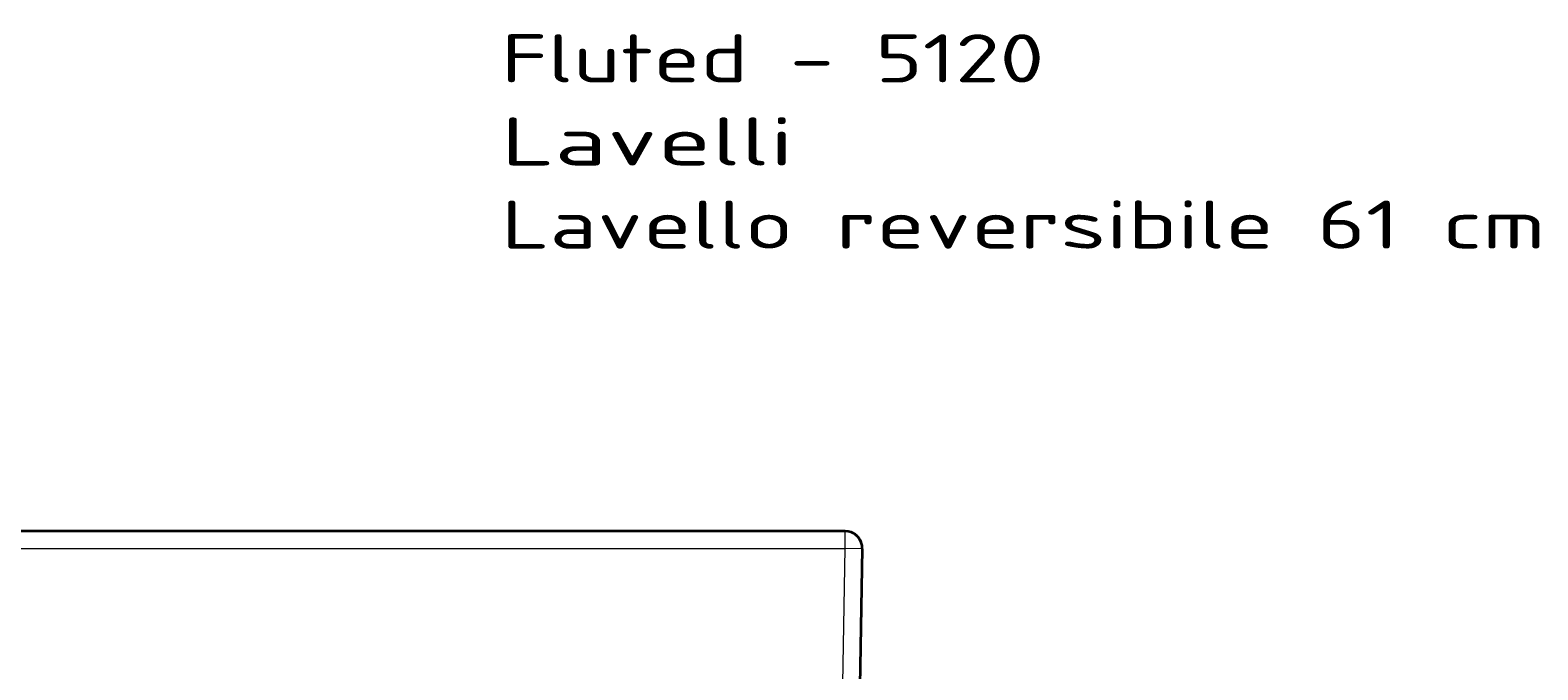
# Model space of a CAD drawing. Extents: x 83 to 1438, y 48 to 1100.
# Tile 8 of 9: x 521 to 959, y 914 to 1100. Entities that reach past the tile are written whole.
import ezdxf
from ezdxf.enums import TextEntityAlignment as Align

# ---------------------------------------------------------------- set-up
doc = ezdxf.new("R2010")
doc.units = 0
doc.layers.get('0').update_dxf_attribs({"lineweight": 13})
doc.styles.get("Standard").update_dxf_attribs({"font": 'isocp.shx'})
doc.dimstyles.get("Standard").update_dxf_attribs({"dimtxt": 2.5, "dimasz": 2.5, "dimexe": 1.25, "dimexo": 0.625, "dimtad": 1, "dimcen": 2.5, "dimadec": 0, "dimazin": 0, "dimtfac": 1, "dimtmove": 0, "dimatfit": 0, "dimfxl": 0, "dimarcsym": 0})

# ---------------------------------------------------------------- blocks, each defined once
blk = doc.blocks.new('*D')
at = {"color": 7, "lineweight": 13}
for p, q in [((155.97, 954.15), (97.1, 954.15)), ((99.1, 700.15), (99.1, 954.15)), ((528.53, 700.15), (97.1, 700.15)), ((455.97, 572.47), (103.65, 572.47)), ((105.65, 112.47), (105.65, 572.47)), ((425.63, 311.9), (533.73, 414.11)), ((152.97, 115.47), (152.97, 48.39)), ((762.97, 115.47), (762.97, 48.39)), ((455.97, 112.47), (103.65, 112.47)), ((152.97, 50.39), (762.97, 50.39))]:
    blk.add_line(p, q, dxfattribs=at)
for points in [[(99.62, 952.22), (99.1, 954.15), (98.58, 952.22)], [(98.58, 702.08), (99.1, 700.15), (99.62, 702.08)], [(106.17, 570.54), (105.65, 572.47), (105.13, 570.54)], [(489.26, 371.34), (490.3, 373.05), (488.55, 372.09)], [(426.68, 313.6), (425.63, 311.9), (427.39, 312.85)], [(105.13, 114.41), (105.65, 112.47), (106.17, 114.41)], [(154.9, 50.91), (152.97, 50.39), (154.9, 49.87)], [(761.04, 49.87), (762.97, 50.39), (761.04, 50.91)]]:
    blk.add_lwpolyline(points, dxfattribs=at)
for s, rotation, p, p2 in [('254', 90, (97.1, 806.14), (97.1, 848.17)), ('90', 43.3943, (512.68, 396.95), (532.36, 415.56)), ('%%c', 43.3943, (504.49, 389.21), (511.95, 396.26)), ('460', 90, (103.65, 321.46), (103.65, 363.49))]:
    blk.add_text(s, height=14, rotation=rotation, dxfattribs=at).set_placement(p, p2, align=Align.FIT)
blk.add_text('610', height=14, dxfattribs=at).set_placement((436.95, 52.39), (478.98, 52.39), align=Align.FIT)
blk = doc.blocks.new('BLOCK99')
at = {"color": 7, "lineweight": 13}
for s, p, p2 in [('Fluted - 5120', (200, 130.57), (357.87, 130.57)), ('Lavelli', (200, 106.39), (285.01, 106.39)), ('Lavello reversibile 61 cm', (200, 82.2), (503.6, 82.2))]:
    blk.add_text(s, height=14, dxfattribs=at).set_placement(p, p2, align=Align.FIT)
blk = doc.blocks.new('BLOCK100')
at = {"color": 7, "lineweight": 35}
for p, q in [((300, 0), (-300, 0)), ((305, -5.09), (301, -234.09))]:
    blk.add_line(p, q, dxfattribs=at)
at = {"color": 7, "lineweight": 13, "ltscale": 0.125}
blk.add_line((300, -5), (300, 0), dxfattribs=at)
at = {"color": 7, "lineweight": 35, "ltscale": 0.002979}
blk.add_line((304.9, -4.01), (304.92, -4.12), dxfattribs=at)
at = {"color": 7, "lineweight": 13}
for p in [(0, -5), (296, -234)]:
    blk.add_line(p, (300, -5), dxfattribs=at)
at = {"color": 7, "lineweight": 13, "ltscale": 0.124214}
blk.add_line((304.97, -5.09), (300, -5), dxfattribs=at)
at = {"color": 7, "lineweight": 13, "ltscale": 0.000785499}
blk.add_line((305, -5.09), (304.97, -5.09), dxfattribs=at)
at = {"color": 7, "lineweight": 35}
for start, end in [(10.2878, 90), (46.2513, 55.875), (35.4527, 43.7787), (32.8845, 35.4527), (22.505, 32.8845), (11.4678, 21.1384), (359, 10.1023)]:
    blk.add_arc((300, -5), 5, start, end, dxfattribs=at)

msp = doc.modelspace()

# ---------------------------------------------------------------- block references
at = {"lineweight": 0}
for name in ['BLOCK99', 'BLOCK100']:
    msp.add_blockref(name, (457.969, 954.151), dxfattribs=at)

# ---------------------------------------------------------------- dimensions: what is measured, and where the dimension line sits
at = {"color": 0, "lineweight": 0}
dim = msp.add_diameter_dim_2p(p1=(425.633, 311.901), p2=(490.304, 373.045), text='%%c90', dimstyle='Standard', dxfattribs=at)
dim.commit()
dim.dimension.update_dxf_attribs({"geometry": '*D', "text_midpoint": (519.798, 400.93), "dimtype": 163})
for base, p1, p2, angle, middle, dimtype in [((105.649, 572.473), (457.969, 112.473), (457.969, 572.473), 90, (105.649, 342.473), 161), ((152.968, 50.388), (762.97, 117.473), (152.968, 117.473), 180, (457.969, 50.388), 161), ((99.098, 954.151), (530.528, 700.151), (157.968, 954.151), 89.99952, (99.098, 827.151), 160)]:
    dim = msp.add_linear_dim(base=base, p1=p1, p2=p2, angle=angle, dimstyle='Standard', dxfattribs=at)
    dim.commit()
    dim.dimension.update_dxf_attribs({"geometry": '*D', "text_midpoint": middle, "dimtype": dimtype})

doc.saveas('drawing.dxf')
